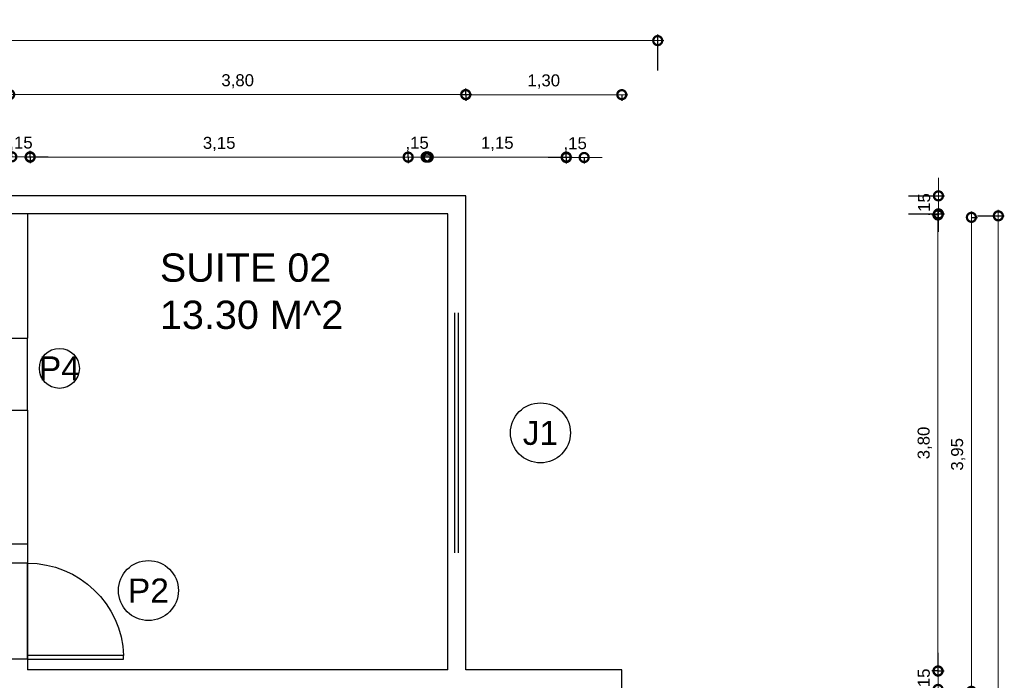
# Model space of a CAD drawing. Header units: metres. Extents: x 57.9 to 132.7, y 5.7 to 46.9.
# Tile 10 of 10: x 102.4 to 110.6, y 26.1 to 31.6. Entities that reach past the tile are written whole.
import ezdxf
from ezdxf.enums import TextEntityAlignment as Align

# ---------------------------------------------------------------- set-up
doc = ezdxf.new("R2010")
doc.units = ezdxf.units.M
doc.header["$LTSCALE"] = 0.25
doc.linetypes.add('HIDDEN', pattern=[9.525, 6.35, -3.175])
for name, color, linetype in [('ARQ_ALV CT', 5, 'Continuous'), ('ARQ_ALV VS', 2, 'Continuous'), ('ARQ_ESQ CT', 30, 'Continuous'), ('ARQ_PISO', 1, 'Continuous'), ('ARQ_TXT 01', 1, 'Continuous'), ('ARQ_VISTA 025', 30, 'Continuous'), ('SIMB_02', 2, 'Continuous'), ('SIMB_PREENCHIMENTO', 253, 'Continuous'), ('SIMB_TXT', 1, 'Continuous')]:
    doc.layers.add(name, color=color, linetype=linetype)
doc.layers.add('ARQ_COTA_AZUL', color=5, linetype='Continuous', lineweight=20, true_color=0x0000ff)
doc.styles.add('Annot_2.0mm', font='arial.ttf', dxfattribs={"height": 2})
doc.styles.add('cota', font='arial.ttf')
doc.styles.add('SIMB', font='arial.ttf')
doc.dimstyles.new('Info 01 - annot', dxfattribs={"dimtxt": 2, "dimasz": 3, "dimexe": 1, "dimexo": 1, "dimgap": 1, "dimtad": 1, "dimzin": 4, "dimtxsty": 'cota', "dimblk": 'DOTSMALL', "dimcen": 2, "dimdle": 1, "dimclrd": 256, "dimclre": 256, "dimclrt": 1, "dimazin": 2, "dimtfac": 0.09, "dimtix": 1, "dimtmove": 2, "dimatfit": 2, "dimfxl": 5, "dimfxlon": 1, "dimtolj": 1, "dimtzin": 4, "dimlwd": -1, "dimarcsym": 1})

# ---------------------------------------------------------------- blocks, each defined once
blk = doc.blocks.new('porta 4')
at = {"layer": 'ARQ_ALV CT'}
for p, q in [((0, 0), (0, 0.6)), ((0, 0.6), (0.15, 0.6)), ((0, 0), (0.15, 0))]:
    blk.add_line(p, q, dxfattribs=at)
at = {"layer": 'ARQ_PISO'}
for p, q in [((0, 0), (0, 0.6)), ((0.15, 0), (0.15, 0.6))]:
    blk.add_line(p, q, dxfattribs=at)
blk.add_lwpolyline([(0, 0), (-0.6, 0), (-0.6, 0.03), (0, 0.03)], close=True, dxfattribs=at)
blk.add_arc((0, -0.0008), 0.6008, 90, 177.0624, dxfattribs=at)
blk = doc.blocks.new('p2')
at = {"layer": 'ARQ_ALV CT'}
for p, q in [((0, 0.8), (0.15, 0.8)), ((0, 0), (0.15, 0))]:
    blk.add_line(p, q, dxfattribs=at)
at = {"layer": 'ARQ_PISO'}
for p, q in [((0, 0), (0, 0.8)), ((0.15, 0), (0.15, 0.8))]:
    blk.add_line(p, q, dxfattribs=at)
blk.add_arc((0, -0.0006), 0.8006, 90, 177.81062, dxfattribs=at)
at = {"layer": 'ARQ_VISTA 025'}
blk.add_lwpolyline([(0, 0), (-0.8, 0), (-0.8, 0.03), (0, 0.03)], close=True, dxfattribs=at)
blk = doc.blocks.new('p2 invertida')
at = {"layer": 'ARQ_PISO', "xscale": -1}
blk.add_blockref('p2', (6.8006, 0.4387), dxfattribs=at)
blk = doc.blocks.new('COD_ESQ')
at = {"layer": 'SIMB_02'}
blk.add_circle((0, 0), 2.5, dxfattribs=at)
at = {"layer": 'SIMB_TXT', "style": 'SIMB'}
blk.add_attdef('CDESQ', text='', height=2, dxfattribs=at).set_placement((0, 0), align=Align.MIDDLE_CENTER)
blk = doc.blocks.new('*U17')
at = {"layer": 'SIMB_02'}
blk.add_circle((0, 0), 1.666, dxfattribs=at)
at = {"layer": 'SIMB_TXT', "style": 'SIMB'}
blk.add_attdef('CDESQ', text='', height=2, dxfattribs=at).set_placement((0, 0), align=Align.MIDDLE_CENTER)
blk = doc.blocks.new('_DotSmall')
at = {"color": 0, "linetype": 'ByBlock', "const_width": 0.5}
blk.add_lwpolyline([(-0.0625, 0, 1), (0.0625, 0, 1)], format="xyb", close=True, dxfattribs=at)
blk = doc.blocks.new('*D87')
at = {"layer": 'ARQ_COTA_AZUL', "linetype": 'Continuous', "lineweight": -2, "transparency": 16777216}
for p, q in [((102.3024, 30.4128), (102.3024, 30.4628)), ((102.4553, 30.4128), (102.4553, 30.4628))]:
    blk.add_line(p, q, dxfattribs=at)
at = {"layer": 'ARQ_COTA_AZUL', "linetype": 'Continuous', "transparency": 16777216}
for p, q in [((102.3024, 30.4128), (102.1524, 30.4128)), ((102.3024, 30.4128), (102.4553, 30.4128)), ((102.4553, 30.4128), (102.6053, 30.4128))]:
    blk.add_line(p, q, dxfattribs=at)
at = {"layer": 'ARQ_COTA_AZUL', "linetype": 'Continuous', "transparency": 16777216, "xscale": 0.15, "yscale": 0.15, "zscale": 0.15}
blk.add_blockref('_DotSmall', (102.3024, 30.4128), dxfattribs=at)
at = {"layer": 'ARQ_COTA_AZUL', "linetype": 'Continuous', "transparency": 16777216, "xscale": 0.15, "yscale": 0.15, "zscale": 0.15, "rotation": 180}
blk.add_blockref('_DotSmall', (102.4553, 30.4128), dxfattribs=at)
at = {"layer": 'ARQ_COTA_AZUL', "color": 1, "linetype": 'Continuous', "transparency": 16777216, "insert": (102.3788, 30.5229), "char_height": 0.1, "attachment_point": 5, "style": 'cota'}
blk.add_mtext('\\A1;,15', dxfattribs=at)
blk = doc.blocks.new('*D88')
at = {"layer": 'ARQ_COTA_AZUL', "linetype": 'Continuous', "transparency": 16777216}
blk.add_line((102.4053, 30.4102), (105.6553, 30.4102), dxfattribs=at)
at = {"layer": 'ARQ_COTA_AZUL', "linetype": 'Continuous', "lineweight": -2, "transparency": 16777216}
for p, q in [((102.4553, 30.4102), (102.4553, 30.3602)), ((105.6053, 30.4102), (105.6053, 30.3602))]:
    blk.add_line(p, q, dxfattribs=at)
at = {"layer": 'ARQ_COTA_AZUL', "linetype": 'Continuous', "transparency": 16777216, "xscale": 0.15, "yscale": 0.15, "zscale": 0.15, "rotation": 180}
blk.add_blockref('_DotSmall', (102.4553, 30.4102), dxfattribs=at)
at = {"layer": 'ARQ_COTA_AZUL', "linetype": 'Continuous', "transparency": 16777216, "xscale": 0.15, "yscale": 0.15, "zscale": 0.15}
blk.add_blockref('_DotSmall', (105.6053, 30.4102), dxfattribs=at)
at = {"layer": 'ARQ_COTA_AZUL', "color": 1, "linetype": 'Continuous', "transparency": 16777216, "insert": (104.0303, 30.5203), "char_height": 0.1, "attachment_point": 5, "style": 'cota'}
blk.add_mtext('\\A1;3,15', dxfattribs=at)
blk = doc.blocks.new('*D89')
at = {"layer": 'ARQ_COTA_AZUL', "linetype": 'Continuous', "lineweight": -2, "transparency": 16777216}
for p, q in [((105.6047, 30.4108), (105.6047, 30.4608)), ((105.7543, 30.4108), (105.7543, 30.4608))]:
    blk.add_line(p, q, dxfattribs=at)
at = {"layer": 'ARQ_COTA_AZUL', "linetype": 'Continuous', "transparency": 16777216}
for p, q in [((105.6047, 30.4108), (105.4547, 30.4108)), ((105.6047, 30.4108), (105.7543, 30.4108)), ((105.7543, 30.4108), (105.9043, 30.4108))]:
    blk.add_line(p, q, dxfattribs=at)
at = {"layer": 'ARQ_COTA_AZUL', "linetype": 'Continuous', "transparency": 16777216, "xscale": 0.15, "yscale": 0.15, "zscale": 0.15}
blk.add_blockref('_DotSmall', (105.6047, 30.4108), dxfattribs=at)
at = {"layer": 'ARQ_COTA_AZUL', "linetype": 'Continuous', "transparency": 16777216, "xscale": 0.15, "yscale": 0.15, "zscale": 0.15, "rotation": 180}
blk.add_blockref('_DotSmall', (105.7543, 30.4108), dxfattribs=at)
at = {"layer": 'ARQ_COTA_AZUL', "color": 1, "linetype": 'Continuous', "transparency": 16777216, "insert": (105.6795, 30.5209), "char_height": 0.1, "attachment_point": 5, "style": 'cota'}
blk.add_mtext('\\A1;,15', dxfattribs=at)
blk = doc.blocks.new('*D90')
at = {"layer": 'ARQ_COTA_AZUL', "linetype": 'Continuous', "lineweight": -2, "transparency": 16777216}
for p, q in [((105.7722, 30.4108), (105.7722, 30.4608)), ((106.9222, 30.4108), (106.9222, 30.4608))]:
    blk.add_line(p, q, dxfattribs=at)
at = {"layer": 'ARQ_COTA_AZUL', "linetype": 'Continuous', "transparency": 16777216}
blk.add_line((105.7222, 30.4108), (106.9722, 30.4108), dxfattribs=at)
at = {"layer": 'ARQ_COTA_AZUL', "linetype": 'Continuous', "transparency": 16777216, "xscale": 0.15, "yscale": 0.15, "zscale": 0.15, "rotation": 180}
blk.add_blockref('_DotSmall', (105.7722, 30.4108), dxfattribs=at)
at = {"layer": 'ARQ_COTA_AZUL', "linetype": 'Continuous', "transparency": 16777216, "xscale": 0.15, "yscale": 0.15, "zscale": 0.15}
blk.add_blockref('_DotSmall', (106.9222, 30.4108), dxfattribs=at)
at = {"layer": 'ARQ_COTA_AZUL', "color": 1, "linetype": 'Continuous', "transparency": 16777216, "insert": (106.3472, 30.5209), "char_height": 0.1, "attachment_point": 5, "style": 'cota'}
blk.add_mtext('\\A1;1,15', dxfattribs=at)
blk = doc.blocks.new('*D91')
at = {"layer": 'ARQ_COTA_AZUL', "linetype": 'Continuous', "transparency": 16777216}
for p, q in [((106.9222, 30.4075), (106.7722, 30.4075)), ((106.9222, 30.4075), (107.0712, 30.4075)), ((107.0712, 30.4075), (107.2212, 30.4075))]:
    blk.add_line(p, q, dxfattribs=at)
at = {"layer": 'ARQ_COTA_AZUL', "linetype": 'Continuous', "lineweight": -2, "transparency": 16777216}
for p, q in [((106.9222, 30.4075), (106.9222, 30.3575)), ((107.0712, 30.4075), (107.0712, 30.3575))]:
    blk.add_line(p, q, dxfattribs=at)
at = {"layer": 'ARQ_COTA_AZUL', "linetype": 'Continuous', "transparency": 16777216, "xscale": 0.15, "yscale": 0.15, "zscale": 0.15}
blk.add_blockref('_DotSmall', (106.9222, 30.4075), dxfattribs=at)
at = {"layer": 'ARQ_COTA_AZUL', "linetype": 'Continuous', "transparency": 16777216, "xscale": 0.15, "yscale": 0.15, "zscale": 0.15, "rotation": 180}
blk.add_blockref('_DotSmall', (107.0712, 30.4075), dxfattribs=at)
at = {"layer": 'ARQ_COTA_AZUL', "color": 1, "linetype": 'Continuous', "transparency": 16777216, "insert": (106.9967, 30.5176), "char_height": 0.1, "attachment_point": 5, "style": 'cota'}
blk.add_mtext('\\A1;,15', dxfattribs=at)
blk = doc.blocks.new('*D93')
at = {"layer": 'ARQ_COTA_AZUL', "linetype": 'Continuous', "transparency": 16777216}
blk.add_line((102.2344, 30.9322), (106.1344, 30.9322), dxfattribs=at)
at = {"layer": 'ARQ_COTA_AZUL', "linetype": 'Continuous', "lineweight": -2, "transparency": 16777216}
for p, q in [((102.2844, 30.9322), (102.2844, 30.9822)), ((106.0844, 30.9322), (106.0844, 30.9822))]:
    blk.add_line(p, q, dxfattribs=at)
at = {"layer": 'ARQ_COTA_AZUL', "linetype": 'Continuous', "transparency": 16777216, "xscale": 0.15, "yscale": 0.15, "zscale": 0.15, "rotation": 180}
blk.add_blockref('_DotSmall', (102.2844, 30.9322), dxfattribs=at)
at = {"layer": 'ARQ_COTA_AZUL', "linetype": 'Continuous', "transparency": 16777216, "xscale": 0.15, "yscale": 0.15, "zscale": 0.15}
blk.add_blockref('_DotSmall', (106.0844, 30.9322), dxfattribs=at)
at = {"layer": 'ARQ_COTA_AZUL', "color": 1, "linetype": 'Continuous', "transparency": 16777216, "insert": (104.1844, 31.0423), "char_height": 0.1, "attachment_point": 5, "style": 'cota'}
blk.add_mtext('\\A1;3,80', dxfattribs=at)
blk = doc.blocks.new('*D94')
at = {"layer": 'ARQ_COTA_AZUL', "linetype": 'Continuous', "transparency": 16777216}
blk.add_line((106.0347, 30.9309), (107.4347, 30.9309), dxfattribs=at)
at = {"layer": 'ARQ_COTA_AZUL', "linetype": 'Continuous', "lineweight": -2, "transparency": 16777216}
for p, q in [((106.0847, 30.9309), (106.0847, 30.8809)), ((107.3847, 30.9309), (107.3847, 30.8809))]:
    blk.add_line(p, q, dxfattribs=at)
at = {"layer": 'ARQ_COTA_AZUL', "linetype": 'Continuous', "transparency": 16777216, "xscale": 0.15, "yscale": 0.15, "zscale": 0.15, "rotation": 180}
blk.add_blockref('_DotSmall', (106.0847, 30.9309), dxfattribs=at)
at = {"layer": 'ARQ_COTA_AZUL', "linetype": 'Continuous', "transparency": 16777216, "xscale": 0.15, "yscale": 0.15, "zscale": 0.15}
blk.add_blockref('_DotSmall', (107.3847, 30.9309), dxfattribs=at)
at = {"layer": 'ARQ_COTA_AZUL', "color": 1, "linetype": 'Continuous', "transparency": 16777216, "insert": (106.7347, 31.041), "char_height": 0.1, "attachment_point": 5, "style": 'cota'}
blk.add_mtext('\\A1;1,30', dxfattribs=at)
blk = doc.blocks.new('*D95')
at = {"layer": 'ARQ_COTA_AZUL', "linetype": 'Continuous', "lineweight": -2, "transparency": 16777216}
for p, q in [((93.2842, 31.1315), (93.2842, 31.4315)), ((107.6842, 31.1315), (107.6842, 31.4315))]:
    blk.add_line(p, q, dxfattribs=at)
at = {"layer": 'ARQ_COTA_AZUL', "linetype": 'Continuous', "transparency": 16777216}
blk.add_line((93.2342, 31.3815), (107.7342, 31.3815), dxfattribs=at)
at = {"layer": 'ARQ_COTA_AZUL', "linetype": 'Continuous', "transparency": 16777216, "xscale": 0.15, "yscale": 0.15, "zscale": 0.15, "rotation": 180}
blk.add_blockref('_DotSmall', (93.2842, 31.3815), dxfattribs=at)
at = {"layer": 'ARQ_COTA_AZUL', "linetype": 'Continuous', "transparency": 16777216, "xscale": 0.15, "yscale": 0.15, "zscale": 0.15}
blk.add_blockref('_DotSmall', (107.6842, 31.3815), dxfattribs=at)
at = {"layer": 'ARQ_COTA_AZUL', "color": 1, "linetype": 'Continuous', "transparency": 16777216, "insert": (100.4842, 31.4916), "char_height": 0.1, "attachment_point": 5, "style": 'cota'}
blk.add_mtext('\\A1;14,40', dxfattribs=at)
blk = doc.blocks.new('*D96')
at = {"layer": 'ARQ_COTA_AZUL', "linetype": 'Continuous', "transparency": 16777216}
for p, q in [((110.0231, 30.0878), (110.0231, 30.2378)), ((110.0231, 30.0878), (110.0231, 29.9378)), ((110.0231, 29.9378), (110.0231, 29.7878))]:
    blk.add_line(p, q, dxfattribs=at)
at = {"layer": 'ARQ_COTA_AZUL', "linetype": 'Continuous', "lineweight": -2, "transparency": 16777216}
for p, q in [((109.7731, 30.0878), (110.0731, 30.0878)), ((109.7731, 29.9378), (110.0731, 29.9378))]:
    blk.add_line(p, q, dxfattribs=at)
at = {"layer": 'ARQ_COTA_AZUL', "linetype": 'Continuous', "transparency": 16777216, "xscale": 0.15, "yscale": 0.15, "zscale": 0.15}
for p, rotation in [((110.0231, 30.0878), 270), ((110.0231, 29.9378), 90)]:
    blk.add_blockref('_DotSmall', p, dxfattribs=dict(at, rotation=rotation))
at = {"layer": 'ARQ_COTA_AZUL', "color": 1, "linetype": 'Continuous', "transparency": 16777216, "insert": (109.9131, 30.0128), "char_height": 0.1, "attachment_point": 5, "rotation": 90, "style": 'cota'}
blk.add_mtext('\\A1;,15', dxfattribs=at)
blk = doc.blocks.new('*D97')
at = {"layer": 'ARQ_COTA_AZUL', "linetype": 'Continuous', "transparency": 16777216}
blk.add_line((110.0191, 29.9785), (110.0191, 26.0785), dxfattribs=at)
at = {"layer": 'ARQ_COTA_AZUL', "linetype": 'Continuous', "lineweight": -2, "transparency": 16777216}
for p, q in [((110.0191, 29.9285), (109.9691, 29.9285)), ((110.0191, 26.1285), (109.9691, 26.1285))]:
    blk.add_line(p, q, dxfattribs=at)
at = {"layer": 'ARQ_COTA_AZUL', "linetype": 'Continuous', "transparency": 16777216, "xscale": 0.15, "yscale": 0.15, "zscale": 0.15}
for p, rotation in [((110.0191, 29.9285), 90), ((110.0191, 26.1285), 270)]:
    blk.add_blockref('_DotSmall', p, dxfattribs=dict(at, rotation=rotation))
at = {"layer": 'ARQ_COTA_AZUL', "color": 1, "linetype": 'Continuous', "transparency": 16777216, "insert": (109.909, 28.0285), "char_height": 0.1, "attachment_point": 5, "rotation": 90, "style": 'cota'}
blk.add_mtext('\\A1;3,80', dxfattribs=at)
blk = doc.blocks.new('*D98')
at = {"layer": 'ARQ_COTA_AZUL', "linetype": 'Continuous', "transparency": 16777216}
for p, q in [((110.0203, 26.1285), (110.0203, 26.2785)), ((110.0203, 26.1285), (110.0203, 25.9751)), ((110.0203, 25.9751), (110.0203, 25.8251))]:
    blk.add_line(p, q, dxfattribs=at)
at = {"layer": 'ARQ_COTA_AZUL', "linetype": 'Continuous', "lineweight": -2, "transparency": 16777216}
for p, q in [((110.0203, 26.1285), (110.0703, 26.1285)), ((110.0203, 25.9751), (110.0703, 25.9751))]:
    blk.add_line(p, q, dxfattribs=at)
at = {"layer": 'ARQ_COTA_AZUL', "linetype": 'Continuous', "transparency": 16777216, "xscale": 0.15, "yscale": 0.15, "zscale": 0.15}
for p, rotation in [((110.0203, 26.1285), 270), ((110.0203, 25.9751), 90)]:
    blk.add_blockref('_DotSmall', p, dxfattribs=dict(at, rotation=rotation))
at = {"layer": 'ARQ_COTA_AZUL', "color": 1, "linetype": 'Continuous', "transparency": 16777216, "insert": (109.9102, 26.0518), "char_height": 0.1, "attachment_point": 5, "rotation": 90, "style": 'cota'}
blk.add_mtext('\\A1;,15', dxfattribs=at)
blk = doc.blocks.new('*D106')
at = {"layer": 'ARQ_COTA_AZUL', "linetype": 'Continuous', "transparency": 16777216}
blk.add_line((110.2979, 25.9088), (110.2979, 29.9588), dxfattribs=at)
at = {"layer": 'ARQ_COTA_AZUL', "linetype": 'Continuous', "lineweight": -2, "transparency": 16777216}
for p, q in [((110.2979, 29.9088), (110.3479, 29.9088)), ((110.2979, 25.9588), (110.3479, 25.9588))]:
    blk.add_line(p, q, dxfattribs=at)
at = {"layer": 'ARQ_COTA_AZUL', "linetype": 'Continuous', "transparency": 16777216, "xscale": 0.15, "yscale": 0.15, "zscale": 0.15}
for p, rotation in [((110.2979, 29.9088), 90), ((110.2979, 25.9588), 270)]:
    blk.add_blockref('_DotSmall', p, dxfattribs=dict(at, rotation=rotation))
at = {"layer": 'ARQ_COTA_AZUL', "color": 1, "linetype": 'Continuous', "transparency": 16777216, "insert": (110.1878, 27.9338), "char_height": 0.1, "attachment_point": 5, "rotation": 90, "style": 'cota'}
blk.add_mtext('\\A1;3,95', dxfattribs=at)
blk = doc.blocks.new('*D107')
at = {"layer": 'ARQ_COTA_AZUL', "linetype": 'Continuous', "transparency": 16777216}
blk.add_line((110.522, 19.7212), (110.522, 29.9712), dxfattribs=at)
at = {"layer": 'ARQ_COTA_AZUL', "linetype": 'Continuous', "lineweight": -2, "transparency": 16777216}
for p, q in [((110.3478, 29.9212), (110.572, 29.9212)), ((110.3478, 19.7712), (110.572, 19.7712))]:
    blk.add_line(p, q, dxfattribs=at)
at = {"layer": 'ARQ_COTA_AZUL', "linetype": 'Continuous', "transparency": 16777216, "xscale": 0.15, "yscale": 0.15, "zscale": 0.15}
for p, rotation in [((110.522, 29.9212), 90), ((110.522, 19.7712), 270)]:
    blk.add_blockref('_DotSmall', p, dxfattribs=dict(at, rotation=rotation))
at = {"layer": 'ARQ_COTA_AZUL', "color": 1, "linetype": 'Continuous', "transparency": 16777216, "insert": (110.4119, 24.8462), "char_height": 0.1, "attachment_point": 5, "rotation": 90, "style": 'cota'}
blk.add_mtext('\\A1;10,15', dxfattribs=at)

msp = doc.modelspace()

# ---------------------------------------------------------------- hatches: boundary and pattern name
at = {"layer": 'SIMB_PREENCHIMENTO'}
h = msp.add_hatch(dxfattribs=at)
h.set_pattern_fill('NET', color=256, scale=0.1)
h.set_pattern_definition([(0, (33.33687, 0), (0, 0.3175), []), (90, (33.33687, 0), (-0.3175, 2e-17), [])])
h.paths.add_polyline_path([(98.1342, 27.3378), (100.5342, 27.3378), (100.5342, 28.7378), (98.1342, 28.7378)])
h.paths.add_polyline_path([(99.1406, 28.1489), (99.1406, 28.5965), (99.1154, 28.5965), (99.1154, 28.6372), (99.1406, 28.6372), (99.1406, 28.7368), (99.5714, 28.7368), (99.5714, 28.5901), (99.5714, 28.1489, -1)], flags=16)
h.paths.add_polyline_path([(99.1709, 28.1489), (99.1709, 28.3514, -0.414214), (99.2, 28.3805), (99.512, 28.3805, -0.414214), (99.5411, 28.3514), (99.5411, 28.1489, -1)], flags=0)
h.paths.add_polyline_path([(99.3048, 28.3256), (99.3048, 28.264, 0.217888), (99.3157, 28.2402, 0.372217), (99.3963, 28.2402, 0.217888), (99.4072, 28.264), (99.4072, 28.3256, 0.045439), (99.356, 28.3316, 0.045439)], flags=0)
h.paths.add_polyline_path([(99.4986, 28.1618), (99.4986, 28.3164, 0.414214), (99.4765, 28.3386), (99.2361, 28.3386, 0.422727), (99.2134, 28.3164), (99.2134, 28.1613, 1.044499)], flags=0)
h.paths.add_polyline_path([(100.6842, 27.3378), (102.2842, 27.3378), (102.2842, 29.9378), (101.7419, 29.9366, -0.414214), (101.8227, 29.8559), (101.8227, 29.4522, -0.414214), (101.7419, 29.3715), (101.096, 29.3715, -0.414214), (101.0153, 29.4522), (101.0153, 29.8559, -0.414214), (101.096, 29.9366), (100.6842, 29.9378), (100.6842, 28.728), (100.7878, 28.729), (101.2029, 28.7327, -1), (101.2066, 28.3275), (100.7854, 28.3236), (100.7856, 28.2999), (100.7473, 28.2996), (100.7471, 28.3233), (100.6842, 28.3227)])
h.paths.add_polyline_path([(107.2342, 25.9878), (105.0049, 25.9731, -0.414214), (105.0849, 25.8931), (105.0849, 25.4929, -0.414214), (105.0049, 25.4129), (104.3646, 25.4129, -0.414214), (104.2846, 25.4929), (104.2846, 25.8931, -0.414214), (104.3646, 25.9731), (104.0842, 25.9752), (104.0842, 24.6378), (107.2342, 24.6378)])
h.paths.add_polyline_path([(105.7293, 25.957), (106.1492, 25.957), (106.1492, 25.814), (106.1492, 25.3839, -1), (105.7293, 25.3839), (105.7293, 25.8202), (105.7047, 25.8202), (105.7047, 25.8599), (105.7293, 25.8599)], flags=16)
h.paths.add_polyline_path([(105.7588, 25.3839), (105.7588, 25.5813, -0.414214), (105.7872, 25.6096), (106.0913, 25.6096, -0.414214), (106.1197, 25.5813), (106.1197, 25.3839, -1)], flags=0)
h.paths.add_polyline_path([(105.8893, 25.5562), (105.8893, 25.4961, 0.217888), (105.8999, 25.4729, 0.372217), (105.9786, 25.4729, 0.217888), (105.9892, 25.4961), (105.9892, 25.5562, 0.045439), (105.9393, 25.562, 0.045439)], flags=0)
h.paths.add_polyline_path([(106.0567, 25.5756), (105.8218, 25.5756), (105.8218, 25.5688), (106.0567, 25.5688, -0.414214), (106.0783, 25.5472), (106.0851, 25.5472, 0.414214)], flags=0)
h.paths.add_polyline_path([(94.6342, 25.3878), (94.6342, 28.8878), (93.2842, 28.8878), (93.2842, 25.3878)])

# ---------------------------------------------------------------- linework, layer by layer
at = {"layer": 'ARQ_ALV CT'}
for p, q in [((106.0842, 30.0878), (100.5395, 30.0878)), ((106.0842, 26.1378), (106.0842, 30.0878)), ((106.0842, 26.1378), (106.0842, 30.0878)), ((105.9342, 29.9378), (100.6842, 29.9378)), ((102.4342, 29.9378), (102.4342, 28.901)), ((105.9342, 26.1378), (105.9342, 29.9378)), ((102.4342, 28.301), (102.4342, 26.1378)), ((98.1342, 27.1878), (102.4342, 27.1878)), ((105.9342, 26.1378), (102.4342, 26.1378)), ((107.3842, 26.1378), (106.0842, 26.1378)), ((107.3842, 24.4878), (107.3842, 26.1378))]:
    msp.add_line(p, q, dxfattribs=at)
at = {"layer": 'ARQ_ALV VS'}
for p, q in [((105.9342, 27.1128), (105.9342, 29.1128)), ((106.0842, 27.1128), (106.0842, 29.1128))]:
    msp.add_line(p, q, dxfattribs=at)
at = {"layer": 'ARQ_ESQ CT'}
for p, q in [((105.9942, 27.1128), (105.9942, 29.1128)), ((106.0242, 27.1128), (106.0242, 29.1128))]:
    msp.add_line(p, q, dxfattribs=at)

# ---------------------------------------------------------------- block references
at = {"layer": 'ARQ_PISO'}
for name, p in [('porta 4', (102.2842, 28.301)), ('p2 invertida', (95.6336, 25.7881))]:
    msp.add_blockref(name, p, dxfattribs=at)
at = {"layer": 'ARQ_PISO', "xscale": 0.1, "yscale": 0.1, "zscale": 0.1}
for name, p, values in [('*U17', (102.6988, 28.65), {'CDESQ': 'P4'}), ('COD_ESQ', (106.7069, 28.1128), {'CDESQ': 'J1'}), ('COD_ESQ', (103.4406, 26.7991), {'CDESQ': 'P2'})]:
    msp.add_blockref(name, p, dxfattribs=at).add_auto_attribs(values)

# ---------------------------------------------------------------- texts
at = {"layer": 'ARQ_TXT 01', "linetype": 'HIDDEN', "insert": (103.5364, 29.6079), "char_height": 0.23583, "width": 4.23919, "attachment_point": 1, "style": 'Annot_2.0mm'}
msp.add_mtext('SUITE 02\\P13.30 M^ 2', dxfattribs=at)

# ---------------------------------------------------------------- dimensions: what is measured, and where the dimension line sits
at = {"layer": 'ARQ_COTA_AZUL', "linetype": 'Continuous'}
for base, p1, p2, picture, middle in [((107.6842, 31.3815), (93.2842, 30.4256), (107.6842, 30.4256), '*D95', (100.4842, 31.4916)), ((106.0844, 30.9322), (102.2844, 30.9222), (106.0844, 30.9222), '*D93', (104.1844, 31.0423)), ((107.3847, 30.9309), (106.0847, 30.9322), (107.3847, 30.9322), '*D94', (106.7347, 31.041)), ((102.4553, 30.4128), (102.3024, 30.4039), (102.4553, 30.4039), '*D87', (102.3788, 30.5229)), ((105.6053, 30.4102), (102.4553, 30.4128), (105.6053, 30.4128), '*D88', (104.0303, 30.5203)), ((105.7543, 30.4108), (105.6047, 30.4102), (105.7543, 30.4102), '*D89', (105.6795, 30.5209)), ((106.9222, 30.4108), (105.7722, 30.4108), (106.9222, 30.4108), '*D90', (106.3472, 30.5209)), ((107.0712, 30.4075), (106.9222, 30.4121), (107.0712, 30.4121), '*D91', (106.9967, 30.5176))]:
    dim = msp.add_linear_dim(base=base, p1=p1, p2=p2, dimstyle='Info 01 - annot', dxfattribs=at)
    dim.commit()
    dim.dimension.update_dxf_attribs({"geometry": picture, "text_midpoint": middle})
for base, p1, p2, picture, middle in [((110.0231, 29.9378), (108.462, 30.0878), (108.462, 29.9378), '*D96', (109.9131, 30.0128)), ((110.0191, 26.1285), (110.0231, 29.9285), (110.0231, 26.1285), '*D97', (109.909, 28.0285)), ((110.2979, 29.9088), (110.2978, 25.9588), (110.2978, 29.9088), '*D106', (110.1878, 27.9338)), ((110.522, 29.9212), (110.2978, 19.7712), (110.2978, 29.9212), '*D107', (110.4119, 24.8462)), ((110.0203, 25.9751), (110.0191, 26.1285), (110.0191, 25.9751), '*D98', (109.9102, 26.0518))]:
    dim = msp.add_linear_dim(base=base, p1=p1, p2=p2, angle=90, dimstyle='Info 01 - annot', dxfattribs=at)
    dim.commit()
    dim.dimension.update_dxf_attribs({"geometry": picture, "text_midpoint": middle})

doc.saveas('drawing.dxf')
